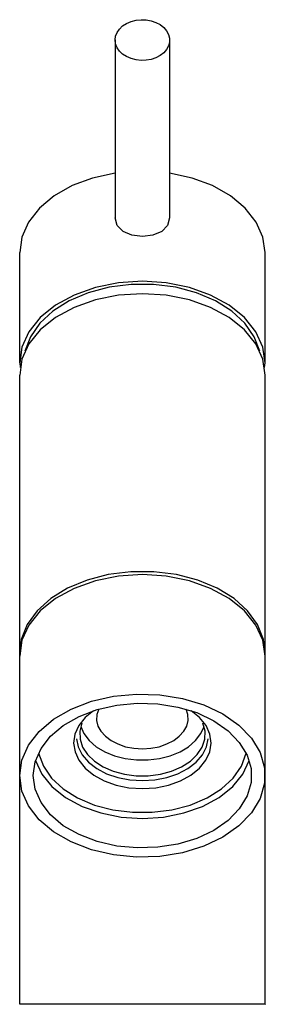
# Model space of a CAD drawing. Header units: millimetres. Extents: x -0.023 to 0.023, y 0 to 0.18.
import ezdxf

# ---------------------------------------------------------------- set-up
doc = ezdxf.new("R2010")
doc.units = ezdxf.units.MM
doc.layers.add('BLOCKS', color=3, linetype='Continuous')

msp = doc.modelspace()

# ---------------------------------------------------------------- linework, layer by layer
at = {"layer": 'BLOCKS'}
for points, knots in [([(-0.00502, 0.17663), (-0.00502, 0.17663), (-0.00493, 0.1759), (-0.00493, 0.1759), (-0.00493, 0.1759), (-0.00493, 0.1759), (-0.00466, 0.17521), (-0.00466, 0.17521), (-0.00466, 0.17521), (-0.00466, 0.17521), (-0.00423, 0.17461), (-0.00423, 0.17461), (-0.00423, 0.17461), (-0.00423, 0.17461), (-0.00363, 0.17403), (-0.00363, 0.17403), (-0.00363, 0.17403), (-0.00363, 0.17403), (-0.0029, 0.17358), (-0.0029, 0.17358), (-0.0029, 0.17358), (-0.0029, 0.17358), (-0.00209, 0.17322), (-0.00209, 0.17322), (-0.00209, 0.17322), (-0.00209, 0.17322), (-0.00118, 0.17297), (-0.00118, 0.17297), (-0.00118, 0.17297), (-0.00118, 0.17297), (-0.00025, 0.17288), (-0.00025, 0.17288), (-0.00025, 0.17288), (-0.00025, 0.17288), (0.00069, 0.17291), (0.00069, 0.17291), (0.00069, 0.17291), (0.00069, 0.17291), (0.00163, 0.17306), (0.00163, 0.17306), (0.00163, 0.17306), (0.00163, 0.17306), (0.00247, 0.17337), (0.00247, 0.17337), (0.00247, 0.17337), (0.00247, 0.17337), (0.00326, 0.17379), (0.00326, 0.17379), (0.00326, 0.17379), (0.00326, 0.17379), (0.00392, 0.1743), (0.00392, 0.1743), (0.00392, 0.1743), (0.00392, 0.1743), (0.00444, 0.17491), (0.00444, 0.17491), (0.00444, 0.17491), (0.00444, 0.17491), (0.0048, 0.17557), (0.0048, 0.17557), (0.0048, 0.17557), (0.0048, 0.17557), (0.00498, 0.17627), (0.00498, 0.17627), (0.00498, 0.17627), (0.00498, 0.17627), (0.00498, 0.17696), (0.00498, 0.17696), (0.00498, 0.17696), (0.00498, 0.17696), (0.0048, 0.17766), (0.0048, 0.17766), (0.0048, 0.17766), (0.0048, 0.17766), (0.00444, 0.17832), (0.00444, 0.17832), (0.00444, 0.17832), (0.00444, 0.17832), (0.00392, 0.17893), (0.00392, 0.17893), (0.00392, 0.17893), (0.00392, 0.17893), (0.00326, 0.17944), (0.00326, 0.17944), (0.00326, 0.17944), (0.00326, 0.17944), (0.00247, 0.17986), (0.00247, 0.17986), (0.00247, 0.17986), (0.00247, 0.17986), (0.00163, 0.18016), (0.00163, 0.18016), (0.00163, 0.18016), (0.00163, 0.18016), (0.00069, 0.18032), (0.00069, 0.18032), (0.00069, 0.18032), (0.00069, 0.18032), (-0.00025, 0.18035), (-0.00025, 0.18035), (-0.00025, 0.18035), (-0.00025, 0.18035), (-0.00118, 0.18026), (-0.00118, 0.18026), (-0.00118, 0.18026), (-0.00118, 0.18026), (-0.00209, 0.18001), (-0.00209, 0.18001), (-0.00209, 0.18001), (-0.00209, 0.18001), (-0.0029, 0.17965), (-0.0029, 0.17965), (-0.0029, 0.17965), (-0.0029, 0.17965), (-0.00363, 0.1792), (-0.00363, 0.1792), (-0.00363, 0.1792), (-0.00363, 0.1792), (-0.00423, 0.17862), (-0.00423, 0.17862), (-0.00423, 0.17862), (-0.00423, 0.17862), (-0.00466, 0.17802), (-0.00466, 0.17802), (-0.00466, 0.17802), (-0.00466, 0.17802), (-0.00493, 0.17732), (-0.00493, 0.17732), (-0.00493, 0.17732), (-0.00493, 0.17732), (-0.00502, 0.17663), (-0.00502, 0.17663)], [0, 0, 0, 0, 0.030303, 0.030303, 0.030303, 0.030303, 0.060606, 0.060606, 0.060606, 0.060606, 0.090909, 0.090909, 0.090909, 0.090909, 0.121212, 0.121212, 0.121212, 0.121212, 0.151515, 0.151515, 0.151515, 0.151515, 0.181818, 0.181818, 0.181818, 0.181818, 0.212121, 0.212121, 0.212121, 0.212121, 0.242424, 0.242424, 0.242424, 0.242424, 0.272727, 0.272727, 0.272727, 0.272727, 0.30303, 0.30303, 0.30303, 0.30303, 0.333333, 0.333333, 0.333333, 0.333333, 0.363636, 0.363636, 0.363636, 0.363636, 0.393939, 0.393939, 0.393939, 0.393939, 0.424242, 0.424242, 0.424242, 0.424242, 0.454545, 0.454545, 0.454545, 0.454545, 0.484848, 0.484848, 0.484848, 0.484848, 0.515152, 0.515152, 0.515152, 0.515152, 0.545455, 0.545455, 0.545455, 0.545455, 0.575758, 0.575758, 0.575758, 0.575758, 0.606061, 0.606061, 0.606061, 0.606061, 0.636364, 0.636364, 0.636364, 0.636364, 0.666667, 0.666667, 0.666667, 0.666667, 0.69697, 0.69697, 0.69697, 0.69697, 0.727273, 0.727273, 0.727273, 0.727273, 0.757576, 0.757576, 0.757576, 0.757576, 0.787879, 0.787879, 0.787879, 0.787879, 0.818182, 0.818182, 0.818182, 0.818182, 0.848485, 0.848485, 0.848485, 0.848485, 0.878788, 0.878788, 0.878788, 0.878788, 0.909091, 0.909091, 0.909091, 0.909091, 0.939394, 0.939394, 0.939394, 0.939394, 0.969697, 0.969697, 0.969697, 0.969697, 1, 1, 1, 1]), ([(-0.00502, 0.15225), (-0.00502, 0.15225), (-0.00913, 0.15134), (-0.00913, 0.15134), (-0.00913, 0.15134), (-0.00913, 0.15134), (-0.01287, 0.14995), (-0.01287, 0.14995), (-0.01287, 0.14995), (-0.01287, 0.14995), (-0.01617, 0.14808), (-0.01617, 0.14808), (-0.01617, 0.14808), (-0.01617, 0.14808), (-0.01889, 0.14584), (-0.01889, 0.14584), (-0.01889, 0.14584), (-0.01889, 0.14584), (-0.02088, 0.14327), (-0.02088, 0.14327), (-0.02088, 0.14327), (-0.02088, 0.14327), (-0.02212, 0.14052), (-0.02212, 0.14052), (-0.02212, 0.14052), (-0.02212, 0.14052), (-0.02251, 0.13768), (-0.02251, 0.13768)], [0, 0, 0, 0, 0.142857, 0.142857, 0.142857, 0.142857, 0.285714, 0.285714, 0.285714, 0.285714, 0.428571, 0.428571, 0.428571, 0.428571, 0.571429, 0.571429, 0.571429, 0.571429, 0.714286, 0.714286, 0.714286, 0.714286, 0.857143, 0.857143, 0.857143, 0.857143, 1, 1, 1, 1]), ([(0.02251, 0.13768), (0.02251, 0.13768), (0.02208, 0.14052), (0.02208, 0.14052), (0.02208, 0.14052), (0.02208, 0.14052), (0.02084, 0.14327), (0.02084, 0.14327), (0.02084, 0.14327), (0.02084, 0.14327), (0.01885, 0.14584), (0.01885, 0.14584), (0.01885, 0.14584), (0.01885, 0.14584), (0.01616, 0.14808), (0.01616, 0.14808), (0.01616, 0.14808), (0.01616, 0.14808), (0.01287, 0.14995), (0.01287, 0.14995), (0.01287, 0.14995), (0.01287, 0.14995), (0.00909, 0.15134), (0.00909, 0.15134), (0.00909, 0.15134), (0.00909, 0.15134), (0.00498, 0.15225), (0.00498, 0.15225)], [0, 0, 0, 0, 0.142857, 0.142857, 0.142857, 0.142857, 0.285714, 0.285714, 0.285714, 0.285714, 0.428571, 0.428571, 0.428571, 0.428571, 0.571429, 0.571429, 0.571429, 0.571429, 0.714286, 0.714286, 0.714286, 0.714286, 0.857143, 0.857143, 0.857143, 0.857143, 1, 1, 1, 1]), ([(0, 0.14064), (0, 0.14064), (-0.00194, 0.14089), (-0.00194, 0.14089), (-0.00194, 0.14089), (-0.00194, 0.14089), (-0.00354, 0.14155), (-0.00354, 0.14155), (-0.00354, 0.14155), (-0.00354, 0.14155), (-0.00463, 0.14264), (-0.00463, 0.14264), (-0.00463, 0.14264), (-0.00463, 0.14264), (-0.00502, 0.14403), (-0.00502, 0.14403)], [0, 0, 0, 0, 0.25, 0.25, 0.25, 0.25, 0.5, 0.5, 0.5, 0.5, 0.75, 0.75, 0.75, 0.75, 1, 1, 1, 1]), ([(0.00498, 0.14403), (0.00498, 0.14403), (0.00462, 0.14264), (0.00462, 0.14264), (0.00462, 0.14264), (0.00462, 0.14264), (0.00353, 0.14155), (0.00353, 0.14155), (0.00353, 0.14155), (0.00353, 0.14155), (0.0019, 0.14089), (0.0019, 0.14089), (0.0019, 0.14089), (0.0019, 0.14089), (0, 0.14064), (0, 0.14064)], [0, 0, 0, 0, 0.25, 0.25, 0.25, 0.25, 0.5, 0.5, 0.5, 0.5, 0.75, 0.75, 0.75, 0.75, 1, 1, 1, 1]), ([(0.02251, 0.11747), (0.02251, 0.11747), (0.02205, 0.12037), (0.02205, 0.12037), (0.02205, 0.12037), (0.02205, 0.12037), (0.02078, 0.12318), (0.02078, 0.12318), (0.02078, 0.12318), (0.02078, 0.12318), (0.0187, 0.12578), (0.0187, 0.12578), (0.0187, 0.12578), (0.0187, 0.12578), (0.01592, 0.12805), (0.01592, 0.12805), (0.01592, 0.12805), (0.01592, 0.12805), (0.01251, 0.12989), (0.01251, 0.12989), (0.01251, 0.12989), (0.01251, 0.12989), (0.00861, 0.13128), (0.00861, 0.13128), (0.00861, 0.13128), (0.00861, 0.13128), (0.00438, 0.13212), (0.00438, 0.13212), (0.00438, 0.13212), (0.00438, 0.13212), (0, 0.13243), (0, 0.13243), (0, 0.13243), (0, 0.13243), (-0.00441, 0.13212), (-0.00441, 0.13212), (-0.00441, 0.13212), (-0.00441, 0.13212), (-0.00861, 0.13128), (-0.00861, 0.13128), (-0.00861, 0.13128), (-0.00861, 0.13128), (-0.01251, 0.12989), (-0.01251, 0.12989), (-0.01251, 0.12989), (-0.01251, 0.12989), (-0.01593, 0.12805), (-0.01593, 0.12805), (-0.01593, 0.12805), (-0.01593, 0.12805), (-0.01874, 0.12578), (-0.01874, 0.12578), (-0.01874, 0.12578), (-0.01874, 0.12578), (-0.02082, 0.12318), (-0.02082, 0.12318), (-0.02082, 0.12318), (-0.02082, 0.12318), (-0.02209, 0.12037), (-0.02209, 0.12037), (-0.02209, 0.12037), (-0.02209, 0.12037), (-0.02251, 0.11747), (-0.02251, 0.11747)], [0, 0, 0, 0, 0.0625, 0.0625, 0.0625, 0.0625, 0.125, 0.125, 0.125, 0.125, 0.1875, 0.1875, 0.1875, 0.1875, 0.25, 0.25, 0.25, 0.25, 0.3125, 0.3125, 0.3125, 0.3125, 0.375, 0.375, 0.375, 0.375, 0.4375, 0.4375, 0.4375, 0.4375, 0.5, 0.5, 0.5, 0.5, 0.5625, 0.5625, 0.5625, 0.5625, 0.625, 0.625, 0.625, 0.625, 0.6875, 0.6875, 0.6875, 0.6875, 0.75, 0.75, 0.75, 0.75, 0.8125, 0.8125, 0.8125, 0.8125, 0.875, 0.875, 0.875, 0.875, 0.9375, 0.9375, 0.9375, 0.9375, 1, 1, 1, 1]), ([(0.02151, 0.11962), (0.02151, 0.11962), (0.02051, 0.12227), (0.02051, 0.12227), (0.02051, 0.12227), (0.02051, 0.12227), (0.01879, 0.12475), (0.01879, 0.12475), (0.01879, 0.12475), (0.01879, 0.12475), (0.01637, 0.12696), (0.01637, 0.12696), (0.01637, 0.12696), (0.01637, 0.12696), (0.01338, 0.12886), (0.01338, 0.12886), (0.01338, 0.12886), (0.01338, 0.12886), (0.00991, 0.13031), (0.00991, 0.13031), (0.00991, 0.13031), (0.00991, 0.13031), (0.0061, 0.13134), (0.0061, 0.13134), (0.0061, 0.13134), (0.0061, 0.13134), (0.00205, 0.13185), (0.00205, 0.13185), (0.00205, 0.13185), (0.00205, 0.13185), (-0.00206, 0.13185), (-0.00206, 0.13185), (-0.00206, 0.13185), (-0.00206, 0.13185), (-0.00611, 0.13134), (-0.00611, 0.13134), (-0.00611, 0.13134), (-0.00611, 0.13134), (-0.00994, 0.13031), (-0.00994, 0.13031), (-0.00994, 0.13031), (-0.00994, 0.13031), (-0.01342, 0.12886), (-0.01342, 0.12886), (-0.01342, 0.12886), (-0.01342, 0.12886), (-0.01641, 0.12696), (-0.01641, 0.12696), (-0.01641, 0.12696), (-0.01641, 0.12696), (-0.0188, 0.12475), (-0.0188, 0.12475), (-0.0188, 0.12475), (-0.0188, 0.12475), (-0.02055, 0.12227), (-0.02055, 0.12227), (-0.02055, 0.12227), (-0.02055, 0.12227), (-0.02155, 0.11962), (-0.02155, 0.11962)], [0, 0, 0, 0, 0.066667, 0.066667, 0.066667, 0.066667, 0.133333, 0.133333, 0.133333, 0.133333, 0.2, 0.2, 0.2, 0.2, 0.266667, 0.266667, 0.266667, 0.266667, 0.333333, 0.333333, 0.333333, 0.333333, 0.4, 0.4, 0.4, 0.4, 0.466667, 0.466667, 0.466667, 0.466667, 0.533333, 0.533333, 0.533333, 0.533333, 0.6, 0.6, 0.6, 0.6, 0.666667, 0.666667, 0.666667, 0.666667, 0.733333, 0.733333, 0.733333, 0.733333, 0.8, 0.8, 0.8, 0.8, 0.866667, 0.866667, 0.866667, 0.866667, 0.933333, 0.933333, 0.933333, 0.933333, 1, 1, 1, 1]), ([(0.02251, 0.11524), (0.02251, 0.11524), (0.02205, 0.11814), (0.02205, 0.11814), (0.02205, 0.11814), (0.02205, 0.11814), (0.02078, 0.12095), (0.02078, 0.12095), (0.02078, 0.12095), (0.02078, 0.12095), (0.0187, 0.12354), (0.0187, 0.12354), (0.0187, 0.12354), (0.0187, 0.12354), (0.01592, 0.12578), (0.01592, 0.12578), (0.01592, 0.12578), (0.01592, 0.12578), (0.01251, 0.12765), (0.01251, 0.12765), (0.01251, 0.12765), (0.01251, 0.12765), (0.00861, 0.12904), (0.00861, 0.12904), (0.00861, 0.12904), (0.00861, 0.12904), (0.00438, 0.12989), (0.00438, 0.12989), (0.00438, 0.12989), (0.00438, 0.12989), (0, 0.13016), (0, 0.13016), (0, 0.13016), (0, 0.13016), (-0.00441, 0.12989), (-0.00441, 0.12989), (-0.00441, 0.12989), (-0.00441, 0.12989), (-0.00861, 0.12904), (-0.00861, 0.12904), (-0.00861, 0.12904), (-0.00861, 0.12904), (-0.01251, 0.12765), (-0.01251, 0.12765), (-0.01251, 0.12765), (-0.01251, 0.12765), (-0.01593, 0.12578), (-0.01593, 0.12578), (-0.01593, 0.12578), (-0.01593, 0.12578), (-0.01874, 0.12354), (-0.01874, 0.12354), (-0.01874, 0.12354), (-0.01874, 0.12354), (-0.02082, 0.12095), (-0.02082, 0.12095), (-0.02082, 0.12095), (-0.02082, 0.12095), (-0.02209, 0.11814), (-0.02209, 0.11814), (-0.02209, 0.11814), (-0.02209, 0.11814), (-0.02251, 0.11524), (-0.02251, 0.11524)], [0, 0, 0, 0, 0.0625, 0.0625, 0.0625, 0.0625, 0.125, 0.125, 0.125, 0.125, 0.1875, 0.1875, 0.1875, 0.1875, 0.25, 0.25, 0.25, 0.25, 0.3125, 0.3125, 0.3125, 0.3125, 0.375, 0.375, 0.375, 0.375, 0.4375, 0.4375, 0.4375, 0.4375, 0.5, 0.5, 0.5, 0.5, 0.5625, 0.5625, 0.5625, 0.5625, 0.625, 0.625, 0.625, 0.625, 0.6875, 0.6875, 0.6875, 0.6875, 0.75, 0.75, 0.75, 0.75, 0.8125, 0.8125, 0.8125, 0.8125, 0.875, 0.875, 0.875, 0.875, 0.9375, 0.9375, 0.9375, 0.9375, 1, 1, 1, 1]), ([(0.02251, 0.06405), (0.02251, 0.06405), (0.02217, 0.06683), (0.02217, 0.06683), (0.02217, 0.06683), (0.02217, 0.06683), (0.02112, 0.06955), (0.02112, 0.06955), (0.02112, 0.06955), (0.02112, 0.06955), (0.01927, 0.07206), (0.01927, 0.07206), (0.01927, 0.07206), (0.01927, 0.07206), (0.0168, 0.0743), (0.0168, 0.0743), (0.0168, 0.0743), (0.0168, 0.0743), (0.01371, 0.0762), (0.01371, 0.0762), (0.01371, 0.0762), (0.01371, 0.0762), (0.01015, 0.07768), (0.01015, 0.07768), (0.01015, 0.07768), (0.01015, 0.07768), (0.00622, 0.07871), (0.00622, 0.07871), (0.00622, 0.07871), (0.00622, 0.07871), (0.00208, 0.07922), (0.00208, 0.07922), (0.00208, 0.07922), (0.00208, 0.07922), (-0.00212, 0.07922), (-0.00212, 0.07922), (-0.00212, 0.07922), (-0.00212, 0.07922), (-0.00626, 0.07871), (-0.00626, 0.07871), (-0.00626, 0.07871), (-0.00626, 0.07871), (-0.01015, 0.07768), (-0.01015, 0.07768), (-0.01015, 0.07768), (-0.01015, 0.07768), (-0.01372, 0.0762), (-0.01372, 0.0762), (-0.01372, 0.0762), (-0.01372, 0.0762), (-0.0168, 0.0743), (-0.0168, 0.0743), (-0.0168, 0.0743), (-0.0168, 0.0743), (-0.01931, 0.07206), (-0.01931, 0.07206), (-0.01931, 0.07206), (-0.01931, 0.07206), (-0.02112, 0.06955), (-0.02112, 0.06955), (-0.02112, 0.06955), (-0.02112, 0.06955), (-0.02221, 0.06683), (-0.02221, 0.06683), (-0.02221, 0.06683), (-0.02221, 0.06683), (-0.02251, 0.06405), (-0.02251, 0.06405)], [0, 0, 0, 0, 0.058824, 0.058824, 0.058824, 0.058824, 0.117647, 0.117647, 0.117647, 0.117647, 0.176471, 0.176471, 0.176471, 0.176471, 0.235294, 0.235294, 0.235294, 0.235294, 0.294118, 0.294118, 0.294118, 0.294118, 0.352941, 0.352941, 0.352941, 0.352941, 0.411765, 0.411765, 0.411765, 0.411765, 0.470588, 0.470588, 0.470588, 0.470588, 0.529412, 0.529412, 0.529412, 0.529412, 0.588235, 0.588235, 0.588235, 0.588235, 0.647059, 0.647059, 0.647059, 0.647059, 0.705882, 0.705882, 0.705882, 0.705882, 0.764706, 0.764706, 0.764706, 0.764706, 0.823529, 0.823529, 0.823529, 0.823529, 0.882353, 0.882353, 0.882353, 0.882353, 0.941176, 0.941176, 0.941176, 0.941176, 1, 1, 1, 1]), ([(0.02251, 0.06375), (0.02251, 0.06375), (0.02205, 0.06668), (0.02205, 0.06668), (0.02205, 0.06668), (0.02205, 0.06668), (0.02078, 0.06946), (0.02078, 0.06946), (0.02078, 0.06946), (0.02078, 0.06946), (0.0187, 0.07206), (0.0187, 0.07206), (0.0187, 0.07206), (0.0187, 0.07206), (0.01592, 0.07433), (0.01592, 0.07433), (0.01592, 0.07433), (0.01592, 0.07433), (0.01251, 0.07617), (0.01251, 0.07617), (0.01251, 0.07617), (0.01251, 0.07617), (0.00861, 0.07756), (0.00861, 0.07756), (0.00861, 0.07756), (0.00861, 0.07756), (0.00438, 0.0784), (0.00438, 0.0784), (0.00438, 0.0784), (0.00438, 0.0784), (0, 0.07871), (0, 0.07871), (0, 0.07871), (0, 0.07871), (-0.00441, 0.0784), (-0.00441, 0.0784), (-0.00441, 0.0784), (-0.00441, 0.0784), (-0.00861, 0.07756), (-0.00861, 0.07756), (-0.00861, 0.07756), (-0.00861, 0.07756), (-0.01251, 0.07617), (-0.01251, 0.07617), (-0.01251, 0.07617), (-0.01251, 0.07617), (-0.01593, 0.07433), (-0.01593, 0.07433), (-0.01593, 0.07433), (-0.01593, 0.07433), (-0.01874, 0.07206), (-0.01874, 0.07206), (-0.01874, 0.07206), (-0.01874, 0.07206), (-0.02082, 0.06946), (-0.02082, 0.06946), (-0.02082, 0.06946), (-0.02082, 0.06946), (-0.02209, 0.06668), (-0.02209, 0.06668), (-0.02209, 0.06668), (-0.02209, 0.06668), (-0.02251, 0.06375), (-0.02251, 0.06375)], [0, 0, 0, 0, 0.0625, 0.0625, 0.0625, 0.0625, 0.125, 0.125, 0.125, 0.125, 0.1875, 0.1875, 0.1875, 0.1875, 0.25, 0.25, 0.25, 0.25, 0.3125, 0.3125, 0.3125, 0.3125, 0.375, 0.375, 0.375, 0.375, 0.4375, 0.4375, 0.4375, 0.4375, 0.5, 0.5, 0.5, 0.5, 0.5625, 0.5625, 0.5625, 0.5625, 0.625, 0.625, 0.625, 0.625, 0.6875, 0.6875, 0.6875, 0.6875, 0.75, 0.75, 0.75, 0.75, 0.8125, 0.8125, 0.8125, 0.8125, 0.875, 0.875, 0.875, 0.875, 0.9375, 0.9375, 0.9375, 0.9375, 1, 1, 1, 1]), ([(-0.02251, 0.04191), (-0.02251, 0.04191), (-0.02212, 0.03907), (-0.02212, 0.03907), (-0.02212, 0.03907), (-0.02212, 0.03907), (-0.02091, 0.03635), (-0.02091, 0.03635), (-0.02091, 0.03635), (-0.02091, 0.03635), (-0.01895, 0.03381), (-0.01895, 0.03381), (-0.01895, 0.03381), (-0.01895, 0.03381), (-0.01632, 0.03157), (-0.01632, 0.03157), (-0.01632, 0.03157), (-0.01632, 0.03157), (-0.01306, 0.02973), (-0.01306, 0.02973), (-0.01306, 0.02973), (-0.01306, 0.02973), (-0.00937, 0.02831), (-0.00937, 0.02831), (-0.00937, 0.02831), (-0.00937, 0.02831), (-0.00532, 0.02737), (-0.00532, 0.02737), (-0.00532, 0.02737), (-0.00532, 0.02737), (-0.00109, 0.02698), (-0.00109, 0.02698), (-0.00109, 0.02698), (-0.00109, 0.02698), (0.0032, 0.0271), (0.0032, 0.0271), (0.0032, 0.0271), (0.0032, 0.0271), (0.00734, 0.02777), (0.00734, 0.02777), (0.00734, 0.02777), (0.00734, 0.02777), (0.01124, 0.02894), (0.01124, 0.02894), (0.01124, 0.02894), (0.01124, 0.02894), (0.01474, 0.03061), (0.01474, 0.03061), (0.01474, 0.03061), (0.01474, 0.03061), (0.01767, 0.03266), (0.01767, 0.03266), (0.01767, 0.03266), (0.01767, 0.03266), (0.02, 0.03505), (0.02, 0.03505), (0.02, 0.03505), (0.02, 0.03505), (0.0216, 0.03768), (0.0216, 0.03768), (0.0216, 0.03768), (0.0216, 0.03768), (0.02239, 0.04049), (0.02239, 0.04049), (0.02239, 0.04049), (0.02239, 0.04049), (0.02239, 0.04333), (0.02239, 0.04333), (0.02239, 0.04333), (0.02239, 0.04333), (0.0216, 0.04611), (0.0216, 0.04611), (0.0216, 0.04611), (0.0216, 0.04611), (0.02, 0.04876), (0.02, 0.04876), (0.02, 0.04876), (0.02, 0.04876), (0.01767, 0.05115), (0.01767, 0.05115), (0.01767, 0.05115), (0.01767, 0.05115), (0.01474, 0.05321), (0.01474, 0.05321), (0.01474, 0.05321), (0.01474, 0.05321), (0.01124, 0.05484), (0.01124, 0.05484), (0.01124, 0.05484), (0.01124, 0.05484), (0.00734, 0.05602), (0.00734, 0.05602), (0.00734, 0.05602), (0.00734, 0.05602), (0.0032, 0.05671), (0.0032, 0.05671), (0.0032, 0.05671), (0.0032, 0.05671), (-0.00109, 0.05683), (-0.00109, 0.05683), (-0.00109, 0.05683), (-0.00109, 0.05683), (-0.00532, 0.05644), (-0.00532, 0.05644), (-0.00532, 0.05644), (-0.00532, 0.05644), (-0.00937, 0.0555), (-0.00937, 0.0555), (-0.00937, 0.0555), (-0.00937, 0.0555), (-0.01306, 0.05408), (-0.01306, 0.05408), (-0.01306, 0.05408), (-0.01306, 0.05408), (-0.01632, 0.05221), (-0.01632, 0.05221), (-0.01632, 0.05221), (-0.01632, 0.05221), (-0.01895, 0.04997), (-0.01895, 0.04997), (-0.01895, 0.04997), (-0.01895, 0.04997), (-0.02091, 0.04747), (-0.02091, 0.04747), (-0.02091, 0.04747), (-0.02091, 0.04747), (-0.02212, 0.04472), (-0.02212, 0.04472), (-0.02212, 0.04472), (-0.02212, 0.04472), (-0.02251, 0.04191), (-0.02251, 0.04191)], [0, 0, 0, 0, 0.030303, 0.030303, 0.030303, 0.030303, 0.060606, 0.060606, 0.060606, 0.060606, 0.090909, 0.090909, 0.090909, 0.090909, 0.121212, 0.121212, 0.121212, 0.121212, 0.151515, 0.151515, 0.151515, 0.151515, 0.181818, 0.181818, 0.181818, 0.181818, 0.212121, 0.212121, 0.212121, 0.212121, 0.242424, 0.242424, 0.242424, 0.242424, 0.272727, 0.272727, 0.272727, 0.272727, 0.30303, 0.30303, 0.30303, 0.30303, 0.333333, 0.333333, 0.333333, 0.333333, 0.363636, 0.363636, 0.363636, 0.363636, 0.393939, 0.393939, 0.393939, 0.393939, 0.424242, 0.424242, 0.424242, 0.424242, 0.454545, 0.454545, 0.454545, 0.454545, 0.484848, 0.484848, 0.484848, 0.484848, 0.515152, 0.515152, 0.515152, 0.515152, 0.545455, 0.545455, 0.545455, 0.545455, 0.575758, 0.575758, 0.575758, 0.575758, 0.606061, 0.606061, 0.606061, 0.606061, 0.636364, 0.636364, 0.636364, 0.636364, 0.666667, 0.666667, 0.666667, 0.666667, 0.69697, 0.69697, 0.69697, 0.69697, 0.727273, 0.727273, 0.727273, 0.727273, 0.757576, 0.757576, 0.757576, 0.757576, 0.787879, 0.787879, 0.787879, 0.787879, 0.818182, 0.818182, 0.818182, 0.818182, 0.848485, 0.848485, 0.848485, 0.848485, 0.878788, 0.878788, 0.878788, 0.878788, 0.909091, 0.909091, 0.909091, 0.909091, 0.939394, 0.939394, 0.939394, 0.939394, 0.969697, 0.969697, 0.969697, 0.969697, 1, 1, 1, 1]), ([(-0.02004, 0.04191), (-0.02004, 0.04191), (-0.01967, 0.0394), (-0.01967, 0.0394), (-0.01967, 0.0394), (-0.01967, 0.0394), (-0.01858, 0.03695), (-0.01858, 0.03695), (-0.01858, 0.03695), (-0.01858, 0.03695), (-0.01683, 0.03472), (-0.01683, 0.03472), (-0.01683, 0.03472), (-0.01683, 0.03472), (-0.01451, 0.03272), (-0.01451, 0.03272), (-0.01451, 0.03272), (-0.01451, 0.03272), (-0.01161, 0.03109), (-0.01161, 0.03109), (-0.01161, 0.03109), (-0.01161, 0.03109), (-0.00831, 0.02982), (-0.00831, 0.02982), (-0.00831, 0.02982), (-0.00831, 0.02982), (-0.00472, 0.02897), (-0.00472, 0.02897), (-0.00472, 0.02897), (-0.00472, 0.02897), (-0.00097, 0.02864), (-0.00097, 0.02864), (-0.00097, 0.02864), (-0.00097, 0.02864), (0.00284, 0.02876), (0.00284, 0.02876), (0.00284, 0.02876), (0.00284, 0.02876), (0.00652, 0.02934), (0.00652, 0.02934), (0.00652, 0.02934), (0.00652, 0.02934), (0.01, 0.03039), (0.01, 0.03039), (0.01, 0.03039), (0.01, 0.03039), (0.01308, 0.03185), (0.01308, 0.03185), (0.01308, 0.03185), (0.01308, 0.03185), (0.01571, 0.03369), (0.01571, 0.03369), (0.01571, 0.03369), (0.01571, 0.03369), (0.01776, 0.0358), (0.01776, 0.0358), (0.01776, 0.0358), (0.01776, 0.0358), (0.01918, 0.03816), (0.01918, 0.03816), (0.01918, 0.03816), (0.01918, 0.03816), (0.01991, 0.04064), (0.01991, 0.04064), (0.01991, 0.04064), (0.01991, 0.04064), (0.01991, 0.04318), (0.01991, 0.04318), (0.01991, 0.04318), (0.01991, 0.04318), (0.01918, 0.04565), (0.01918, 0.04565), (0.01918, 0.04565), (0.01918, 0.04565), (0.01776, 0.04798), (0.01776, 0.04798), (0.01776, 0.04798), (0.01776, 0.04798), (0.01571, 0.05012), (0.01571, 0.05012), (0.01571, 0.05012), (0.01571, 0.05012), (0.01308, 0.05194), (0.01308, 0.05194), (0.01308, 0.05194), (0.01308, 0.05194), (0.01, 0.05342), (0.01, 0.05342), (0.01, 0.05342), (0.01, 0.05342), (0.00652, 0.05445), (0.00652, 0.05445), (0.00652, 0.05445), (0.00652, 0.05445), (0.00284, 0.05505), (0.00284, 0.05505), (0.00284, 0.05505), (0.00284, 0.05505), (-0.00097, 0.05517), (-0.00097, 0.05517), (-0.00097, 0.05517), (-0.00097, 0.05517), (-0.00472, 0.05481), (-0.00472, 0.05481), (-0.00472, 0.05481), (-0.00472, 0.05481), (-0.00831, 0.05399), (-0.00831, 0.05399), (-0.00831, 0.05399), (-0.00831, 0.05399), (-0.01161, 0.05272), (-0.01161, 0.05272), (-0.01161, 0.05272), (-0.01161, 0.05272), (-0.01451, 0.05106), (-0.01451, 0.05106), (-0.01451, 0.05106), (-0.01451, 0.05106), (-0.01683, 0.0491), (-0.01683, 0.0491), (-0.01683, 0.0491), (-0.01683, 0.0491), (-0.01858, 0.04683), (-0.01858, 0.04683), (-0.01858, 0.04683), (-0.01858, 0.04683), (-0.01967, 0.04441), (-0.01967, 0.04441), (-0.01967, 0.04441), (-0.01967, 0.04441), (-0.02004, 0.04191), (-0.02004, 0.04191)], [0, 0, 0, 0, 0.030303, 0.030303, 0.030303, 0.030303, 0.060606, 0.060606, 0.060606, 0.060606, 0.090909, 0.090909, 0.090909, 0.090909, 0.121212, 0.121212, 0.121212, 0.121212, 0.151515, 0.151515, 0.151515, 0.151515, 0.181818, 0.181818, 0.181818, 0.181818, 0.212121, 0.212121, 0.212121, 0.212121, 0.242424, 0.242424, 0.242424, 0.242424, 0.272727, 0.272727, 0.272727, 0.272727, 0.30303, 0.30303, 0.30303, 0.30303, 0.333333, 0.333333, 0.333333, 0.333333, 0.363636, 0.363636, 0.363636, 0.363636, 0.393939, 0.393939, 0.393939, 0.393939, 0.424242, 0.424242, 0.424242, 0.424242, 0.454545, 0.454545, 0.454545, 0.454545, 0.484848, 0.484848, 0.484848, 0.484848, 0.515152, 0.515152, 0.515152, 0.515152, 0.545455, 0.545455, 0.545455, 0.545455, 0.575758, 0.575758, 0.575758, 0.575758, 0.606061, 0.606061, 0.606061, 0.606061, 0.636364, 0.636364, 0.636364, 0.636364, 0.666667, 0.666667, 0.666667, 0.666667, 0.69697, 0.69697, 0.69697, 0.69697, 0.727273, 0.727273, 0.727273, 0.727273, 0.757576, 0.757576, 0.757576, 0.757576, 0.787879, 0.787879, 0.787879, 0.787879, 0.818182, 0.818182, 0.818182, 0.818182, 0.848485, 0.848485, 0.848485, 0.848485, 0.878788, 0.878788, 0.878788, 0.878788, 0.909091, 0.909091, 0.909091, 0.909091, 0.939394, 0.939394, 0.939394, 0.939394, 0.969697, 0.969697, 0.969697, 0.969697, 1, 1, 1, 1]), ([(-0.00895, 0.05378), (-0.00895, 0.05378), (-0.01052, 0.05251), (-0.01052, 0.05251), (-0.01052, 0.05251), (-0.01052, 0.05251), (-0.01167, 0.05106), (-0.01167, 0.05106), (-0.01167, 0.05106), (-0.01167, 0.05106), (-0.01239, 0.04949), (-0.01239, 0.04949), (-0.01239, 0.04949), (-0.01239, 0.04949), (-0.01263, 0.04786), (-0.01263, 0.04786), (-0.01263, 0.04786), (-0.01263, 0.04786), (-0.01236, 0.04623), (-0.01236, 0.04623), (-0.01236, 0.04623), (-0.01236, 0.04623), (-0.01167, 0.04469), (-0.01167, 0.04469), (-0.01167, 0.04469), (-0.01167, 0.04469), (-0.01049, 0.04324), (-0.01049, 0.04324), (-0.01049, 0.04324), (-0.01049, 0.04324), (-0.00892, 0.04197), (-0.00892, 0.04197), (-0.00892, 0.04197), (-0.00892, 0.04197), (-0.00701, 0.04091), (-0.00701, 0.04091), (-0.00701, 0.04091), (-0.00701, 0.04091), (-0.00484, 0.04015), (-0.00484, 0.04015), (-0.00484, 0.04015), (-0.00484, 0.04015), (-0.00248, 0.03967), (-0.00248, 0.03967), (-0.00248, 0.03967), (-0.00248, 0.03967), (0, 0.03952), (0, 0.03952), (0, 0.03952), (0, 0.03952), (0.00244, 0.03967), (0.00244, 0.03967), (0.00244, 0.03967), (0.00244, 0.03967), (0.0048, 0.04015), (0.0048, 0.04015), (0.0048, 0.04015), (0.0048, 0.04015), (0.00698, 0.04091), (0.00698, 0.04091), (0.00698, 0.04091), (0.00698, 0.04091), (0.00888, 0.04197), (0.00888, 0.04197), (0.00888, 0.04197), (0.00888, 0.04197), (0.01045, 0.04324), (0.01045, 0.04324), (0.01045, 0.04324), (0.01045, 0.04324), (0.01163, 0.04469), (0.01163, 0.04469), (0.01163, 0.04469), (0.01163, 0.04469), (0.01235, 0.04623), (0.01235, 0.04623), (0.01235, 0.04623), (0.01235, 0.04623), (0.0126, 0.04786), (0.0126, 0.04786), (0.0126, 0.04786), (0.0126, 0.04786), (0.01235, 0.04949), (0.01235, 0.04949), (0.01235, 0.04949), (0.01235, 0.04949), (0.01166, 0.05106), (0.01166, 0.05106), (0.01166, 0.05106), (0.01166, 0.05106), (0.01048, 0.05251), (0.01048, 0.05251), (0.01048, 0.05251), (0.01048, 0.05251), (0.00894, 0.05378), (0.00894, 0.05378)], [0, 0, 0, 0, 0.041667, 0.041667, 0.041667, 0.041667, 0.083333, 0.083333, 0.083333, 0.083333, 0.125, 0.125, 0.125, 0.125, 0.166667, 0.166667, 0.166667, 0.166667, 0.208333, 0.208333, 0.208333, 0.208333, 0.25, 0.25, 0.25, 0.25, 0.291667, 0.291667, 0.291667, 0.291667, 0.333333, 0.333333, 0.333333, 0.333333, 0.375, 0.375, 0.375, 0.375, 0.416667, 0.416667, 0.416667, 0.416667, 0.458333, 0.458333, 0.458333, 0.458333, 0.5, 0.5, 0.5, 0.5, 0.541667, 0.541667, 0.541667, 0.541667, 0.583333, 0.583333, 0.583333, 0.583333, 0.625, 0.625, 0.625, 0.625, 0.666667, 0.666667, 0.666667, 0.666667, 0.708333, 0.708333, 0.708333, 0.708333, 0.75, 0.75, 0.75, 0.75, 0.791667, 0.791667, 0.791667, 0.791667, 0.833333, 0.833333, 0.833333, 0.833333, 0.875, 0.875, 0.875, 0.875, 0.916667, 0.916667, 0.916667, 0.916667, 0.958333, 0.958333, 0.958333, 0.958333, 1, 1, 1, 1]), ([(-0.00801, 0.05408), (-0.00801, 0.05408), (-0.00834, 0.05306), (-0.00834, 0.05306), (-0.00834, 0.05306), (-0.00834, 0.05306), (-0.0084, 0.052), (-0.0084, 0.052), (-0.0084, 0.052), (-0.0084, 0.052), (-0.00816, 0.05097), (-0.00816, 0.05097), (-0.00816, 0.05097), (-0.00816, 0.05097), (-0.00762, 0.05), (-0.00762, 0.05), (-0.00762, 0.05), (-0.00762, 0.05), (-0.0068, 0.0491), (-0.0068, 0.0491), (-0.0068, 0.0491), (-0.0068, 0.0491), (-0.00574, 0.04831), (-0.00574, 0.04831), (-0.00574, 0.04831), (-0.00574, 0.04831), (-0.00451, 0.04768), (-0.00451, 0.04768), (-0.00451, 0.04768), (-0.00451, 0.04768), (-0.00308, 0.04719), (-0.00308, 0.04719), (-0.00308, 0.04719), (-0.00308, 0.04719), (-0.00157, 0.04689), (-0.00157, 0.04689), (-0.00157, 0.04689), (-0.00157, 0.04689), (0, 0.0468), (0, 0.0468), (0, 0.0468), (0, 0.0468), (0.00157, 0.04689), (0.00157, 0.04689), (0.00157, 0.04689), (0.00157, 0.04689), (0.00308, 0.04719), (0.00308, 0.04719), (0.00308, 0.04719), (0.00308, 0.04719), (0.00447, 0.04768), (0.00447, 0.04768), (0.00447, 0.04768), (0.00447, 0.04768), (0.00574, 0.04831), (0.00574, 0.04831), (0.00574, 0.04831), (0.00574, 0.04831), (0.00676, 0.0491), (0.00676, 0.0491), (0.00676, 0.0491), (0.00676, 0.0491), (0.00758, 0.05), (0.00758, 0.05), (0.00758, 0.05), (0.00758, 0.05), (0.00812, 0.05097), (0.00812, 0.05097), (0.00812, 0.05097), (0.00812, 0.05097), (0.00837, 0.052), (0.00837, 0.052), (0.00837, 0.052), (0.00837, 0.052), (0.00834, 0.05306), (0.00834, 0.05306), (0.00834, 0.05306), (0.00834, 0.05306), (0.008, 0.05408), (0.008, 0.05408)], [0, 0, 0, 0, 0.05, 0.05, 0.05, 0.05, 0.1, 0.1, 0.1, 0.1, 0.15, 0.15, 0.15, 0.15, 0.2, 0.2, 0.2, 0.2, 0.25, 0.25, 0.25, 0.25, 0.3, 0.3, 0.3, 0.3, 0.35, 0.35, 0.35, 0.35, 0.4, 0.4, 0.4, 0.4, 0.45, 0.45, 0.45, 0.45, 0.5, 0.5, 0.5, 0.5, 0.55, 0.55, 0.55, 0.55, 0.6, 0.6, 0.6, 0.6, 0.65, 0.65, 0.65, 0.65, 0.7, 0.7, 0.7, 0.7, 0.75, 0.75, 0.75, 0.75, 0.8, 0.8, 0.8, 0.8, 0.85, 0.85, 0.85, 0.85, 0.9, 0.9, 0.9, 0.9, 0.95, 0.95, 0.95, 0.95, 1, 1, 1, 1]), ([(-0.01112, 0.05148), (-0.01112, 0.05148), (-0.01148, 0.05), (-0.01148, 0.05), (-0.01148, 0.05), (-0.01148, 0.05), (-0.01142, 0.04855), (-0.01142, 0.04855), (-0.01142, 0.04855), (-0.01142, 0.04855), (-0.01097, 0.0471), (-0.01097, 0.0471), (-0.01097, 0.0471), (-0.01097, 0.0471), (-0.01006, 0.04574), (-0.01006, 0.04574), (-0.01006, 0.04574), (-0.01006, 0.04574), (-0.0088, 0.04453), (-0.0088, 0.04453), (-0.0088, 0.04453), (-0.0088, 0.04453), (-0.00722, 0.04351), (-0.00722, 0.04351), (-0.00722, 0.04351), (-0.00722, 0.04351), (-0.00535, 0.04269), (-0.00535, 0.04269), (-0.00535, 0.04269), (-0.00535, 0.04269), (-0.0033, 0.04215), (-0.0033, 0.04215), (-0.0033, 0.04215), (-0.0033, 0.04215), (-0.00112, 0.04185), (-0.00112, 0.04185), (-0.00112, 0.04185), (-0.00112, 0.04185), (0.00108, 0.04185), (0.00108, 0.04185), (0.00108, 0.04185), (0.00108, 0.04185), (0.00329, 0.04215), (0.00329, 0.04215), (0.00329, 0.04215), (0.00329, 0.04215), (0.00534, 0.04269), (0.00534, 0.04269), (0.00534, 0.04269), (0.00534, 0.04269), (0.00719, 0.04351), (0.00719, 0.04351), (0.00719, 0.04351), (0.00719, 0.04351), (0.00879, 0.04453), (0.00879, 0.04453), (0.00879, 0.04453), (0.00879, 0.04453), (0.01006, 0.04574), (0.01006, 0.04574), (0.01006, 0.04574), (0.01006, 0.04574), (0.01093, 0.0471), (0.01093, 0.0471), (0.01093, 0.0471), (0.01093, 0.0471), (0.01142, 0.04855), (0.01142, 0.04855), (0.01142, 0.04855), (0.01142, 0.04855), (0.01148, 0.05), (0.01148, 0.05), (0.01148, 0.05), (0.01148, 0.05), (0.01109, 0.05148), (0.01109, 0.05148)], [0, 0, 0, 0, 0.052632, 0.052632, 0.052632, 0.052632, 0.105263, 0.105263, 0.105263, 0.105263, 0.157895, 0.157895, 0.157895, 0.157895, 0.210526, 0.210526, 0.210526, 0.210526, 0.263158, 0.263158, 0.263158, 0.263158, 0.315789, 0.315789, 0.315789, 0.315789, 0.368421, 0.368421, 0.368421, 0.368421, 0.421053, 0.421053, 0.421053, 0.421053, 0.473684, 0.473684, 0.473684, 0.473684, 0.526316, 0.526316, 0.526316, 0.526316, 0.578947, 0.578947, 0.578947, 0.578947, 0.631579, 0.631579, 0.631579, 0.631579, 0.684211, 0.684211, 0.684211, 0.684211, 0.736842, 0.736842, 0.736842, 0.736842, 0.789474, 0.789474, 0.789474, 0.789474, 0.842105, 0.842105, 0.842105, 0.842105, 0.894737, 0.894737, 0.894737, 0.894737, 0.947368, 0.947368, 0.947368, 0.947368, 1, 1, 1, 1]), ([(-0.0113, 0.05091), (-0.0113, 0.05091), (-0.01073, 0.04958), (-0.01073, 0.04958), (-0.01073, 0.04958), (-0.01073, 0.04958), (-0.00976, 0.04831), (-0.00976, 0.04831), (-0.00976, 0.04831), (-0.00976, 0.04831), (-0.00849, 0.04719), (-0.00849, 0.04719), (-0.00849, 0.04719), (-0.00849, 0.04719), (-0.00692, 0.04626), (-0.00692, 0.04626), (-0.00692, 0.04626), (-0.00692, 0.04626), (-0.00511, 0.04553), (-0.00511, 0.04553), (-0.00511, 0.04553), (-0.00511, 0.04553), (-0.00315, 0.04502), (-0.00315, 0.04502), (-0.00315, 0.04502), (-0.00315, 0.04502), (-0.00106, 0.04478), (-0.00106, 0.04478), (-0.00106, 0.04478), (-0.00106, 0.04478), (0.00105, 0.04478), (0.00105, 0.04478), (0.00105, 0.04478), (0.00105, 0.04478), (0.00311, 0.04502), (0.00311, 0.04502), (0.00311, 0.04502), (0.00311, 0.04502), (0.0051, 0.04553), (0.0051, 0.04553), (0.0051, 0.04553), (0.0051, 0.04553), (0.00689, 0.04626), (0.00689, 0.04626), (0.00689, 0.04626), (0.00689, 0.04626), (0.00846, 0.04719), (0.00846, 0.04719), (0.00846, 0.04719), (0.00846, 0.04719), (0.00973, 0.04831), (0.00973, 0.04831), (0.00973, 0.04831), (0.00973, 0.04831), (0.01069, 0.04958), (0.01069, 0.04958), (0.01069, 0.04958), (0.01069, 0.04958), (0.0113, 0.05091), (0.0113, 0.05091)], [0, 0, 0, 0, 0.066667, 0.066667, 0.066667, 0.066667, 0.133333, 0.133333, 0.133333, 0.133333, 0.2, 0.2, 0.2, 0.2, 0.266667, 0.266667, 0.266667, 0.266667, 0.333333, 0.333333, 0.333333, 0.333333, 0.4, 0.4, 0.4, 0.4, 0.466667, 0.466667, 0.466667, 0.466667, 0.533333, 0.533333, 0.533333, 0.533333, 0.6, 0.6, 0.6, 0.6, 0.666667, 0.666667, 0.666667, 0.666667, 0.733333, 0.733333, 0.733333, 0.733333, 0.8, 0.8, 0.8, 0.8, 0.866667, 0.866667, 0.866667, 0.866667, 0.933333, 0.933333, 0.933333, 0.933333, 1, 1, 1, 1]), ([(-0.01212, 0.04864), (-0.01212, 0.04864), (-0.01179, 0.04713), (-0.01179, 0.04713), (-0.01179, 0.04713), (-0.01179, 0.04713), (-0.01103, 0.04568), (-0.01103, 0.04568), (-0.01103, 0.04568), (-0.01103, 0.04568), (-0.00988, 0.04435), (-0.00988, 0.04435), (-0.00988, 0.04435), (-0.00988, 0.04435), (-0.00837, 0.04321), (-0.00837, 0.04321), (-0.00837, 0.04321), (-0.00837, 0.04321), (-0.00656, 0.04224), (-0.00656, 0.04224), (-0.00656, 0.04224), (-0.00656, 0.04224), (-0.00451, 0.04154), (-0.00451, 0.04154), (-0.00451, 0.04154), (-0.00451, 0.04154), (-0.0023, 0.04112), (-0.0023, 0.04112), (-0.0023, 0.04112), (-0.0023, 0.04112), (0, 0.04097), (0, 0.04097), (0, 0.04097), (0, 0.04097), (0.00229, 0.04112), (0.00229, 0.04112), (0.00229, 0.04112), (0.00229, 0.04112), (0.0045, 0.04154), (0.0045, 0.04154), (0.0045, 0.04154), (0.0045, 0.04154), (0.00652, 0.04224), (0.00652, 0.04224), (0.00652, 0.04224), (0.00652, 0.04224), (0.00834, 0.04321), (0.00834, 0.04321), (0.00834, 0.04321), (0.00834, 0.04321), (0.00985, 0.04435), (0.00985, 0.04435), (0.00985, 0.04435), (0.00985, 0.04435), (0.01099, 0.04568), (0.01099, 0.04568), (0.01099, 0.04568), (0.01099, 0.04568), (0.01175, 0.04713), (0.01175, 0.04713), (0.01175, 0.04713), (0.01175, 0.04713), (0.01208, 0.04864), (0.01208, 0.04864)], [0, 0, 0, 0, 0.0625, 0.0625, 0.0625, 0.0625, 0.125, 0.125, 0.125, 0.125, 0.1875, 0.1875, 0.1875, 0.1875, 0.25, 0.25, 0.25, 0.25, 0.3125, 0.3125, 0.3125, 0.3125, 0.375, 0.375, 0.375, 0.375, 0.4375, 0.4375, 0.4375, 0.4375, 0.5, 0.5, 0.5, 0.5, 0.5625, 0.5625, 0.5625, 0.5625, 0.625, 0.625, 0.625, 0.625, 0.6875, 0.6875, 0.6875, 0.6875, 0.75, 0.75, 0.75, 0.75, 0.8125, 0.8125, 0.8125, 0.8125, 0.875, 0.875, 0.875, 0.875, 0.9375, 0.9375, 0.9375, 0.9375, 1, 1, 1, 1]), ([(-0.01907, 0.04599), (-0.01907, 0.04599), (-0.01816, 0.04363), (-0.01816, 0.04363), (-0.01816, 0.04363), (-0.01816, 0.04363), (-0.01665, 0.04142), (-0.01665, 0.04142), (-0.01665, 0.04142), (-0.01665, 0.04142), (-0.01451, 0.03946), (-0.01451, 0.03946), (-0.01451, 0.03946), (-0.01451, 0.03946), (-0.01188, 0.0378), (-0.01188, 0.0378), (-0.01188, 0.0378), (-0.01188, 0.0378), (-0.0088, 0.0365), (-0.0088, 0.0365), (-0.0088, 0.0365), (-0.0088, 0.0365), (-0.00541, 0.03562), (-0.00541, 0.03562), (-0.00541, 0.03562), (-0.00541, 0.03562), (-0.00185, 0.03517), (-0.00185, 0.03517), (-0.00185, 0.03517), (-0.00185, 0.03517), (0.00181, 0.03517), (0.00181, 0.03517), (0.00181, 0.03517), (0.00181, 0.03517), (0.00537, 0.03562), (0.00537, 0.03562), (0.00537, 0.03562), (0.00537, 0.03562), (0.00876, 0.0365), (0.00876, 0.0365), (0.00876, 0.0365), (0.00876, 0.0365), (0.01184, 0.0378), (0.01184, 0.0378), (0.01184, 0.0378), (0.01184, 0.0378), (0.0145, 0.03946), (0.0145, 0.03946), (0.0145, 0.03946), (0.0145, 0.03946), (0.01661, 0.04142), (0.01661, 0.04142), (0.01661, 0.04142), (0.01661, 0.04142), (0.01816, 0.04363), (0.01816, 0.04363), (0.01816, 0.04363), (0.01816, 0.04363), (0.01903, 0.04599), (0.01903, 0.04599)], [0, 0, 0, 0, 0.066667, 0.066667, 0.066667, 0.066667, 0.133333, 0.133333, 0.133333, 0.133333, 0.2, 0.2, 0.2, 0.2, 0.266667, 0.266667, 0.266667, 0.266667, 0.333333, 0.333333, 0.333333, 0.333333, 0.4, 0.4, 0.4, 0.4, 0.466667, 0.466667, 0.466667, 0.466667, 0.533333, 0.533333, 0.533333, 0.533333, 0.6, 0.6, 0.6, 0.6, 0.666667, 0.666667, 0.666667, 0.666667, 0.733333, 0.733333, 0.733333, 0.733333, 0.8, 0.8, 0.8, 0.8, 0.866667, 0.866667, 0.866667, 0.866667, 0.933333, 0.933333, 0.933333, 0.933333, 1, 1, 1, 1]), ([(-0.01961, 0.04463), (-0.01961, 0.04463), (-0.01843, 0.04215), (-0.01843, 0.04215), (-0.01843, 0.04215), (-0.01843, 0.04215), (-0.01659, 0.03988), (-0.01659, 0.03988), (-0.01659, 0.03988), (-0.01659, 0.03988), (-0.01408, 0.03789), (-0.01408, 0.03789), (-0.01408, 0.03789), (-0.01408, 0.03789), (-0.01106, 0.03626), (-0.01106, 0.03626), (-0.01106, 0.03626), (-0.01106, 0.03626), (-0.00762, 0.03505), (-0.00762, 0.03505), (-0.00762, 0.03505), (-0.00762, 0.03505), (-0.0039, 0.03429), (-0.0039, 0.03429), (-0.0039, 0.03429), (-0.0039, 0.03429), (0, 0.03405), (0, 0.03405), (0, 0.03405), (0, 0.03405), (0.00386, 0.03429), (0.00386, 0.03429), (0.00386, 0.03429), (0.00386, 0.03429), (0.00761, 0.03505), (0.00761, 0.03505), (0.00761, 0.03505), (0.00761, 0.03505), (0.01102, 0.03626), (0.01102, 0.03626), (0.01102, 0.03626), (0.01102, 0.03626), (0.01408, 0.03789), (0.01408, 0.03789), (0.01408, 0.03789), (0.01408, 0.03789), (0.01655, 0.03988), (0.01655, 0.03988), (0.01655, 0.03988), (0.01655, 0.03988), (0.01843, 0.04215), (0.01843, 0.04215), (0.01843, 0.04215), (0.01843, 0.04215), (0.01958, 0.04463), (0.01958, 0.04463)], [0, 0, 0, 0, 0.071429, 0.071429, 0.071429, 0.071429, 0.142857, 0.142857, 0.142857, 0.142857, 0.214286, 0.214286, 0.214286, 0.214286, 0.285714, 0.285714, 0.285714, 0.285714, 0.357143, 0.357143, 0.357143, 0.357143, 0.428571, 0.428571, 0.428571, 0.428571, 0.5, 0.5, 0.5, 0.5, 0.571429, 0.571429, 0.571429, 0.571429, 0.642857, 0.642857, 0.642857, 0.642857, 0.714286, 0.714286, 0.714286, 0.714286, 0.785714, 0.785714, 0.785714, 0.785714, 0.857143, 0.857143, 0.857143, 0.857143, 0.928571, 0.928571, 0.928571, 0.928571, 1, 1, 1, 1])]:
    msp.add_open_spline(points, degree=3, knots=knots, dxfattribs=at)
for points in [[(-0.00502, 0.17663), (-0.00502, 0.17663), (-0.00502, 0.14403), (-0.00502, 0.14403)], [(0.00498, 0.17663), (0.00498, 0.17663), (0.00498, 0.14403), (0.00498, 0.14403)], [(-0.02251, 0.11747), (-0.02251, 0.11747), (-0.02251, 0.13768), (-0.02251, 0.13768)], [(0.02251, 0.11747), (0.02251, 0.11747), (0.02251, 0.13768), (0.02251, 0.13768)], [(0.02251, 0.13768), (0.02251, 0.13768), (0.02254, 0.13768), (0.02254, 0.13768)], [(-0.02251, 0.11747), (-0.02251, 0.11747), (-0.02242, 0.11662), (-0.02242, 0.11662)], [(0.02239, 0.11662), (0.02239, 0.11662), (0.02251, 0.11747), (0.02251, 0.11747)], [(-0.02251, 0.06436), (-0.02251, 0.06436), (-0.02251, 0.11524), (-0.02251, 0.11524)], [(0.02251, 0.06436), (0.02251, 0.06436), (0.02251, 0.11524), (0.02251, 0.11524)], [(-0.02251, 0.06375), (-0.02251, 0.06375), (-0.02251, 0.06436), (-0.02251, 0.06436)], [(-0.02251, 0.04191), (-0.02251, 0.04191), (-0.02251, 0.06375), (-0.02251, 0.06375)], [(0.02251, 0.06375), (0.02251, 0.06375), (0.02251, 0.06436), (0.02251, 0.06436)], [(0.02251, 0.04191), (0.02251, 0.04191), (0.02251, 0.06375), (0.02251, 0.06375)], [(-0.02251, 0), (-0.02251, 0), (-0.02251, 0.04191), (-0.02251, 0.04191)], [(0.02251, 0), (0.02251, 0), (0.02251, 0.04191), (0.02251, 0.04191)], [(0.02251, 0), (0.02251, 0), (-0.02251, 0), (-0.02251, 0)], [(0.02251, 0), (0.02251, 0), (0.02254, 0), (0.02254, 0)]]:
    msp.add_open_spline(points, degree=3, dxfattribs=at)

doc.saveas('drawing.dxf')
